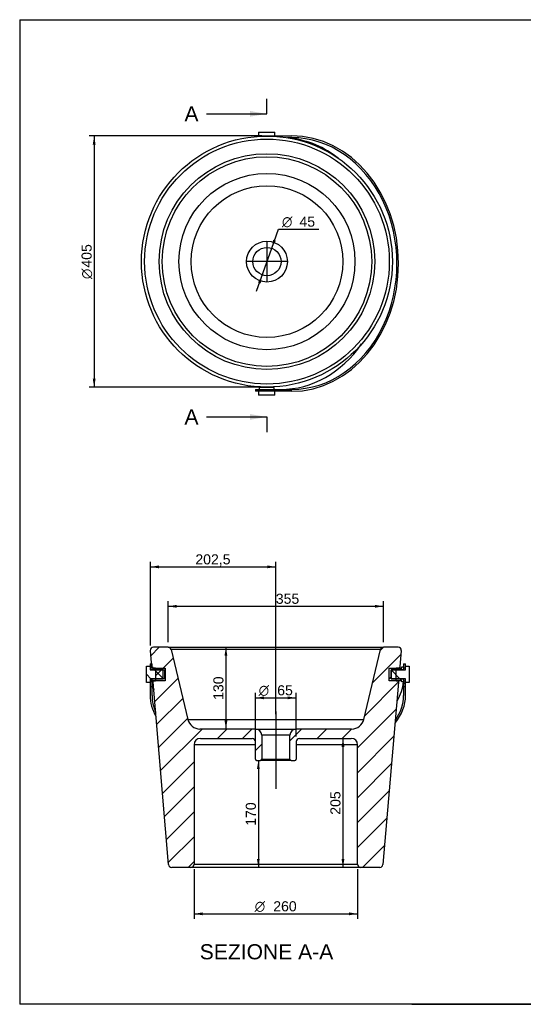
# Model space of a CAD drawing. Header units: millimetres. Extents: x 11 to 291, y 7 to 203.
# Tile 1 of 2: x 11 to 111, y 7 to 203. Entities that reach past the tile are written whole.
import ezdxf
from ezdxf.enums import TextEntityAlignment as Align
from ezdxf.lldxf.tags import DXFTag

# ---------------------------------------------------------------- set-up
doc = ezdxf.new("R2010")
doc.units = ezdxf.units.MM
for name, color, linetype in [('1', 7, 'Continuous'), ('BOCCOLA_PORTAASC', 7, 'Continuous'), ('Default', 7, 'Continuous'), ('LAVABO_BUCKET_40', 7, 'Continuous'), ('PERNO_FILETTATO', 7, 'Continuous'), ('PORTASCIUGAMANO_', 7, 'Continuous'), ('Predefinito', 7, 'Continuous')]:
    doc.layers.add(name, color=color, linetype=linetype)
doc.styles.add('SEACAD_Arial', font='arial.ttf')
doc.styles.add('SEACAD_Solid_Edge_ANSI1_Symbols', font='semeca1.ttf')
tags = doc.linetypes.add('CENTER2', pattern=[28.575, 19.05, -3.175, 3.175, -3.175]).pattern_tags.tags
tags[10:11] = [DXFTag(74, 4), DXFTag(75, 0), DXFTag(340, '0'), DXFTag(46, 0.0), DXFTag(50, 0.0), DXFTag(44, 0.0), DXFTag(45, 0.0)]
tags[8:9] = [DXFTag(74, 4), DXFTag(75, 0), DXFTag(340, '0'), DXFTag(46, 0.0), DXFTag(50, 0.0), DXFTag(44, 0.0), DXFTag(45, 0.0)]
tags[6:7] = [DXFTag(74, 4), DXFTag(75, 0), DXFTag(340, '0'), DXFTag(46, 0.0), DXFTag(50, 0.0), DXFTag(44, 0.0), DXFTag(45, 0.0)]
tags[4:5] = [DXFTag(74, 4), DXFTag(75, 0), DXFTag(340, '0'), DXFTag(46, 0.0), DXFTag(50, 0.0), DXFTag(44, 0.0), DXFTag(45, 0.0)]
doc.dimstyles.new('ISO_PALLINATURA', dxfattribs={"dimtxt": 2, "dimasz": 1.7, "dimexe": 1, "dimexo": 1, "dimgap": 1, "dimtad": 0, "dimtih": 1, "dimtoh": 1, "dimdec": 0, "dimlfac": 8, "dimtxsty": 'SEACAD_Arial', "dimblk1": '_SE_FILLED', "dimblk2": '_SE_FILLED', "dimsah": 1, "dimcen": 1, "dimadec": 0, "dimazin": 0, "dimtfac": 1, "dimtdec": 0, "dimtmove": 0, "dimatfit": 3, "dimfxl": 1, "dimtolj": 1, "dimarcsym": 0})

# ---------------------------------------------------------------- blocks, each defined once
blk = doc.blocks.new('SEANNOT_GROUP1')
at = {"layer": 'Default', "color": 7, "linetype": 'CENTER2'}
for p, q in [((60.01, 158.8), (60.01, 150.8)), ((64.01, 154.8), (56.01, 154.8))]:
    blk.add_line(p, q, dxfattribs=at)
blk = doc.blocks.new('SEANNOT_GROUP2')
at = {"layer": 'Default', "color": 7, "linetype": 'CENTER2'}
blk.add_line((61.77, 65.46), (61.77, 50.11), dxfattribs=at)
blk = doc.blocks.new('SE')
at = {"layer": 'BOCCOLA_PORTAASC', "color": 7, "linetype": 'Continuous'}
for p, q in [((61.46, 129.78), (58.46, 129.78)), ((58.46, 129.78), (58.46, 129.41)), ((58.71, 129.89), (58.71, 129.78)), ((61.21, 129.78), (61.21, 129.89)), ((61.46, 129.41), (61.46, 129.78))]:
    blk.add_line(p, q, dxfattribs=at)
at = {"layer": 'LAVABO_BUCKET_40', "color": 7, "linetype": 'Continuous'}
for radius in [24.94, 24.32, 21.43, 20.82, 17.5, 15.07, 4.06, 2.81]:
    blk.add_circle((60.01, 154.8), radius, dxfattribs=at)
at = {"layer": 'PERNO_FILETTATO', "color": 7, "linetype": 'Continuous'}
for p, q in [((58.34, 180.53), (61.59, 180.53)), ((58.34, 180.53), (58.34, 179.78)), ((61.59, 179.78), (61.59, 180.53)), ((58.34, 129.03), (58.34, 128.28)), ((61.59, 128.28), (58.34, 128.28)), ((61.59, 128.28), (61.59, 129.03))]:
    blk.add_line(p, q, dxfattribs=at)
at = {"layer": 'PORTASCIUGAMANO_', "color": 7, "linetype": 'Continuous'}
for p, q in [((57.75, 179.78), (60.85, 179.78)), ((57.75, 179.78), (57.75, 179.65)), ((60.85, 179.78), (64.93, 179.78)), ((60.85, 179.78), (60.85, 179.73)), ((64.93, 179.41), (64.12, 179.41)), ((57.75, 129.41), (60.85, 129.41)), ((57.75, 129.41), (57.75, 129.03)), ((60.85, 129.41), (64.93, 129.41)), ((60.85, 129.41), (60.85, 129.03)), ((60.85, 129.03), (57.75, 129.03)), ((64.93, 129.03), (60.85, 129.03))]:
    blk.add_line(p, q, dxfattribs=at)
for centre, major_axis, start_param, end_param in [((62.74, 154.41), (0, -25), 2.559724, 3.044111), ((64.93, 154.41), (0, 25.38), 3.141593, 6.283185), ((64.93, 154.41), (0, -25), 0, 3.141593), ((62.74, 154.41), (0, -25), 0, 0.878068)]:
    blk.add_ellipse(centre, major_axis=major_axis, ratio=0.836702, start_param=start_param, end_param=end_param, dxfattribs=at)
blk = doc.blocks.new('DMBLK70')
at = {"layer": 'Default', "linetype": 'Continuous'}
for points in [[(25.38, 178.05), (25.95, 178.05), (25.66, 179.75)], [(25.38, 131.56), (25.66, 129.86), (25.95, 131.56)]]:
    blk.add_hatch(color=7, dxfattribs=at).paths.add_polyline_path(points)
at = {"layer": 'Default', "color": 7, "linetype": 'Continuous'}
for p, q in [((59.01, 179.75), (24.66, 179.75)), ((25.66, 179.75), (25.66, 129.86)), ((59.01, 129.86), (24.66, 129.86))]:
    blk.add_line(p, q, dxfattribs=at)
for s, style, p in [('405', 'SEACAD_Arial', (23.16, 153.6)), ('O', 'SEACAD_Solid_Edge_ANSI1_Symbols', (23.16, 151.32))]:
    blk.add_text(s, height=2, rotation=90, dxfattribs=dict(at, style=style)).set_placement(p, align=Align.TOP_LEFT)
blk = doc.blocks.new('_SE_FILLED')
at = {"color": 0}
blk.add_line((0, 0), (-1, 0), dxfattribs=at)
blk.add_solid([(0, 0), (-1, -0.1665), (-1, 0.1665), (0, 0)], dxfattribs=at)
blk = doc.blocks.new('DMBLK71')
at = {"layer": 'Default', "linetype": 'Continuous'}
for points in [[(61.25, 159.15), (60.95, 157.45), (61.78, 158.96)], [(58.23, 150.65), (58.76, 150.46), (59.07, 152.15)]]:
    blk.add_hatch(color=7, dxfattribs=at).paths.add_polyline_path(points)
at = {"layer": 'Default', "color": 7, "linetype": 'Continuous'}
for p, q in [((60.95, 157.45), (62.29, 161.23)), ((62.29, 161.23), (70.3, 161.23)), ((57.93, 148.95), (60.95, 157.45))]:
    blk.add_line(p, q, dxfattribs=at)
for s, style, p in [('O', 'SEACAD_Solid_Edge_ANSI1_Symbols', (62.99, 163.73)), ('45', 'SEACAD_Arial', (66.47, 163.73))]:
    blk.add_text(s, height=2, dxfattribs=dict(at, style=style)).set_placement(p, align=Align.TOP_LEFT)
blk = doc.blocks.new('SE5')
at = {"color": 7, "linetype": 'Continuous', "style": 'SEACAD_Arial'}
blk.add_text('A', height=3, dxfattribs=at).set_placement((43.61, 185.64), align=Align.TOP_LEFT)
blk = doc.blocks.new('SE6')
at = {"color": 7, "linetype": 'Continuous', "style": 'SEACAD_Arial'}
blk.add_text('A', height=3, dxfattribs=at).set_placement((43.61, 125.44), align=Align.TOP_LEFT)
blk = doc.blocks.new('SEANNOT_GROUP3')
at = {"linetype": 'Continuous'}
blk.add_hatch(color=7, dxfattribs=at).paths.add_polyline_path([(56.61, 183.58), (60.01, 184.14), (56.61, 184.71)])
at = {"color": 7, "linetype": 'Continuous'}
blk.add_lwpolyline([(48.01, 184.14), (60.01, 184.14)], dxfattribs=at)
blk = doc.blocks.new('SEANNOT_GROUP4')
at = {"linetype": 'Continuous'}
blk.add_hatch(color=7, dxfattribs=at).paths.add_polyline_path([(56.61, 123.38), (60.01, 123.94), (56.61, 124.51)])
at = {"color": 7, "linetype": 'Continuous'}
blk.add_lwpolyline([(48.01, 123.94), (60.01, 123.94)], dxfattribs=at)
blk = doc.blocks.new('SE4')
at = {"layer": 'Default', "color": 7, "linetype": 'CENTER2'}
for p, q in [((60.01, 184.14), (60.01, 187.14)), ((60.01, 123.94), (60.01, 120.94))]:
    blk.add_line(p, q, dxfattribs=at)
at = {"layer": 'Default', "color": 7, "linetype": 'CENTER2', "const_width": 0.00035}
blk.add_lwpolyline([(60.01, 184.14), (60.01, 123.94)], dxfattribs=at)
at = {"layer": 'Default'}
for name in ['SE5', 'SEANNOT_GROUP3', 'SE6', 'SEANNOT_GROUP4']:
    blk.add_blockref(name, (0, 0), dxfattribs=at)
blk = doc.blocks.new('SE7')
at = {"layer": 'BOCCOLA_PORTAASC', "linetype": 'Continuous'}
h = blk.add_hatch(dxfattribs=at)
h.set_pattern_fill('ANSI31', scale=1.1024, angle=9.362e-06, style=0)
h.paths.add_polyline_path([(39.75, 74.06), (37.25, 74.06), (37.25, 74.31), (36.87, 74.31), (36.87, 73.69), (39.37, 73.69), (39.37, 71.94), (36.87, 71.94), (36.87, 71.31), (37.25, 71.31), (37.25, 71.56), (39.75, 71.56)])
h = blk.add_hatch(dxfattribs=at)
h.set_pattern_fill('ANSI31', scale=0.55118, angle=9.362e-06, style=0)
h.paths.add_polyline_path([(84.29, 71.56), (86.79, 71.56), (86.79, 71.31), (87.17, 71.31), (87.17, 71.94), (84.67, 71.94), (84.67, 73.69), (87.17, 73.69), (87.17, 74.31), (86.79, 74.31), (86.79, 74.06), (84.29, 74.06)])
at = {"layer": 'LAVABO_BUCKET_40', "linetype": 'Continuous'}
h = blk.add_hatch(dxfattribs=at)
h.set_pattern_fill('ANSI31', scale=1.1024, angle=9.362e-06, style=0)
edge = h.paths.add_edge_path()
edge.add_arc((57.71, 60.71), 1.25, 0, 90)
edge.add_line((57.71, 61.96), (46.7, 61.96))
edge.add_arc((46.7, 64.46), 2.5, 193.5, 270, ccw=False)
edge.add_line((44.27, 63.88), (40.95, 77.73))
edge.add_arc((40.34, 77.59), 0.625, 13.5, 90)
edge.add_line((40.34, 78.21), (37.45, 78.21))
edge.add_arc((37.45, 77.59), 0.625, 90, 184.8991)
edge.add_line((36.83, 77.53), (37.11, 74.29))
edge.add_spline(control_points=[(37.11, 74.29), (37.11, 74.26), (37.12, 74.23), (37.14, 74.19), (37.15, 74.17), (37.16, 74.15), (37.17, 74.14), (37.2, 74.12), (37.21, 74.11), (37.24, 74.09), (37.25, 74.08), (37.29, 74.07), (37.32, 74.06), (37.36, 74.06)], knot_values=[0, 0, 0, 0, 0.25, 0.25, 0.375, 0.375, 0.5, 0.5, 0.625, 0.625, 0.75, 0.75, 1, 1, 1, 1], degree=3, periodic=0)
edge.add_line((37.36, 74.06), (37.87, 74.06))
edge.add_line((37.87, 74.06), (37.87, 71.56))
edge.add_line((37.87, 71.56), (37.61, 71.56))
edge.add_spline(control_points=[(37.61, 71.56), (37.59, 71.56), (37.58, 71.56), (37.54, 71.55), (37.53, 71.55), (37.48, 71.53), (37.45, 71.51), (37.42, 71.47), (37.41, 71.46), (37.39, 71.43), (37.38, 71.41), (37.37, 71.38), (37.37, 71.36), (37.36, 71.33), (37.36, 71.31), (37.36, 71.29)], knot_values=[0, 0, 0, 0, 0.125, 0.125, 0.25, 0.25, 0.5, 0.5, 0.625, 0.625, 0.75, 0.75, 0.875, 0.875, 1, 1, 1, 1], degree=3, periodic=0)
edge.add_line((37.36, 71.29), (40.47, 35.03))
edge.add_arc((41.09, 35.09), 0.625, 184.8991, 270)
edge.add_line((41.09, 34.46), (44.9, 34.46))
edge.add_arc((44.9, 35.09), 0.625, 270, 360)
edge.add_line((45.52, 35.09), (45.52, 58.84))
edge.add_arc((46.77, 58.84), 1.25, 90, 180, ccw=False)
edge.add_line((46.77, 60.09), (57.08, 60.09))
edge.add_arc((57.08, 59.46), 0.625, 0, 90, ccw=False)
edge.add_line((57.71, 59.46), (57.71, 55.96))
edge.add_arc((57.96, 55.96), 0.25, 180, 270)
edge.add_line((57.96, 55.71), (58.71, 55.71))
edge.add_arc((58.71, 55.96), 0.25, 270, 360)
edge.add_line((58.96, 55.96), (58.96, 60.71))
h = blk.add_hatch(dxfattribs=at)
h.set_pattern_fill('ANSI31', scale=1.10236, angle=9.362e-06, style=0)
edge = h.paths.add_edge_path()
edge.add_arc((66.46, 59.46), 0.625, 90, 180, ccw=False)
edge.add_line((66.46, 60.09), (76.77, 60.09))
edge.add_arc((76.77, 58.84), 1.25, 0, 90, ccw=False)
edge.add_line((78.02, 58.84), (78.02, 35.09))
edge.add_arc((78.65, 35.09), 0.625, 180, 270)
edge.add_line((78.65, 34.46), (82.45, 34.46))
edge.add_arc((82.45, 35.09), 0.625, 270, 355.1009)
edge.add_line((83.07, 35.03), (86.18, 71.29))
edge.add_spline(control_points=[(86.18, 71.29), (86.18, 71.31), (86.18, 71.33), (86.17, 71.36), (86.17, 71.38), (86.15, 71.43), (86.14, 71.46), (86.1, 71.49), (86.09, 71.51), (86.06, 71.53), (86.04, 71.54), (86.01, 71.55), (86, 71.55), (85.96, 71.56), (85.95, 71.56), (85.93, 71.56)], knot_values=[0, 0, 0, 0, 0.125, 0.125, 0.25, 0.25, 0.5, 0.5, 0.625, 0.625, 0.75, 0.75, 0.875, 0.875, 1, 1, 1, 1], degree=3, periodic=0)
edge.add_line((85.93, 71.56), (85.67, 71.56))
edge.add_line((85.67, 71.56), (85.67, 74.06))
edge.add_line((85.67, 74.06), (86.19, 74.06))
edge.add_spline(control_points=[(86.19, 74.06), (86.22, 74.06), (86.25, 74.07), (86.29, 74.08), (86.3, 74.09), (86.33, 74.11), (86.34, 74.12), (86.37, 74.14), (86.38, 74.15), (86.39, 74.17), (86.4, 74.19), (86.42, 74.23), (86.43, 74.26), (86.43, 74.29)], knot_values=[0, 0, 0, 0, 0.25, 0.25, 0.375, 0.375, 0.5, 0.5, 0.625, 0.625, 0.75, 0.75, 1, 1, 1, 1], degree=3, periodic=0)
edge.add_line((86.43, 74.29), (86.71, 77.53))
edge.add_arc((86.09, 77.59), 0.625, 355.1009, 450)
edge.add_line((86.09, 78.21), (83.2, 78.21))
edge.add_arc((83.2, 77.59), 0.625, 90, 166.5)
edge.add_line((82.59, 77.73), (79.27, 63.88))
edge.add_arc((76.84, 64.46), 2.5, 270, 346.5, ccw=False)
edge.add_line((76.84, 61.96), (65.83, 61.96))
edge.add_arc((65.83, 60.71), 1.25, 90, 180)
edge.add_line((64.58, 60.71), (64.58, 55.96))
edge.add_arc((64.83, 55.96), 0.25, 180, 270)
edge.add_line((64.83, 55.71), (65.58, 55.71))
edge.add_arc((65.58, 55.96), 0.25, 270, 360)
edge.add_line((65.83, 55.96), (65.83, 59.46))
at = {"layer": 'PERNO_FILETTATO', "linetype": 'Continuous'}
h = blk.add_hatch(dxfattribs=at)
h.set_pattern_fill('ANSI31', scale=0.55118, angle=90, style=0)
h.paths.add_polyline_path([(39.67, 73.69), (36.79, 73.69), (36.79, 74.44), (36.04, 74.44), (36.04, 71.19), (36.79, 71.19), (36.79, 71.94), (39.67, 71.94)])
h = blk.add_hatch(dxfattribs=at)
h.set_pattern_fill('ANSI31', scale=1.10236, angle=90, style=0)
h.paths.add_polyline_path([(84.67, 71.94), (87.54, 71.94), (87.54, 71.19), (88.29, 71.19), (88.29, 74.44), (87.54, 74.44), (87.54, 73.69), (84.67, 73.69)])
at = {"layer": 'PORTASCIUGAMANO_', "linetype": 'Continuous'}
h = blk.add_hatch(dxfattribs=at)
h.set_pattern_fill('ANSI31', scale=0.55118, angle=90, style=0)
h.paths.add_polyline_path([(37.17, 74.06), (37.17, 74.93), (36.79, 74.93), (36.79, 74.06)])
h = blk.add_hatch(dxfattribs=at)
h.set_pattern_fill('ANSI31', scale=0.55118, angle=90, style=0)
h.paths.add_polyline_path([(87.54, 74.06), (87.54, 74.93), (87.17, 74.93), (87.17, 74.06)])
h = blk.add_hatch(dxfattribs=at)
h.set_pattern_fill('ANSI31', scale=0.55118, angle=90, style=0)
h.paths.add_polyline_path([(36.79, 70.39), (37.17, 70.39), (37.17, 71.56), (36.79, 71.56)])
h = blk.add_hatch(dxfattribs=at)
h.set_pattern_fill('ANSI31', scale=0.55118, angle=90, style=0)
h.paths.add_polyline_path([(87.17, 70.39), (87.54, 70.39), (87.54, 71.56), (87.17, 71.56)])
at = {"layer": 'BOCCOLA_PORTAASC', "color": 7, "linetype": 'Continuous'}
for p, q in [((36.87, 74.31), (37.25, 74.31)), ((36.87, 73.69), (36.87, 74.31)), ((39.37, 73.69), (36.87, 73.69)), ((37.25, 74.31), (37.25, 74.06)), ((37.25, 74.06), (39.75, 74.06)), ((39.37, 71.94), (39.37, 73.69)), ((39.75, 74.06), (39.75, 71.56)), ((84.29, 71.56), (84.29, 74.06)), ((84.29, 74.06), (86.79, 74.06)), ((84.67, 73.69), (84.67, 71.94)), ((87.17, 73.69), (84.67, 73.69)), ((86.79, 74.06), (86.79, 74.31)), ((86.79, 74.31), (87.17, 74.31)), ((87.17, 74.31), (87.17, 73.69)), ((36.87, 71.31), (36.87, 71.94)), ((36.87, 71.94), (39.37, 71.94)), ((37.25, 71.31), (36.87, 71.31)), ((39.75, 71.56), (37.25, 71.56)), ((37.25, 71.56), (37.25, 71.31)), ((86.79, 71.56), (84.29, 71.56)), ((84.67, 71.94), (87.17, 71.94)), ((86.79, 71.31), (86.79, 71.56)), ((87.17, 71.31), (86.79, 71.31)), ((87.17, 71.94), (87.17, 71.31))]:
    blk.add_line(p, q, dxfattribs=at)
at = {"layer": 'LAVABO_BUCKET_40', "color": 7, "linetype": 'Continuous'}
for p, q in [((37.11, 74.29), (36.83, 77.53)), ((40.34, 78.21), (37.45, 78.21)), ((40.34, 78.21), (83.2, 78.21)), ((82.59, 77.73), (40.95, 77.73)), ((40.95, 77.73), (44.27, 63.88)), ((79.27, 63.88), (82.59, 77.73)), ((86.09, 78.21), (83.2, 78.21)), ((86.71, 77.53), (86.43, 74.29)), ((37.87, 74.06), (37.36, 74.06)), ((37.87, 74.06), (37.87, 71.56)), ((85.67, 71.56), (85.67, 74.06)), ((86.19, 74.06), (85.67, 74.06)), ((40.47, 35.03), (37.36, 71.29)), ((37.61, 71.56), (37.87, 71.56)), ((86.18, 71.29), (83.07, 35.03)), ((85.67, 71.56), (85.93, 71.56)), ((44.27, 63.88), (79.27, 63.88)), ((57.71, 61.96), (46.7, 61.96)), ((57.71, 61.96), (65.83, 61.96)), ((64.58, 60.71), (58.96, 60.71)), ((58.96, 60.71), (58.96, 55.96)), ((64.58, 55.96), (64.58, 60.71)), ((76.84, 61.96), (65.83, 61.96)), ((57.71, 58.84), (45.52, 58.84)), ((45.52, 58.84), (45.52, 35.09)), ((46.77, 60.09), (57.08, 60.09)), ((57.71, 55.96), (57.71, 59.46)), ((65.83, 59.46), (65.83, 55.96)), ((78.02, 58.84), (65.83, 58.84)), ((66.46, 60.09), (76.77, 60.09)), ((78.02, 35.09), (78.02, 58.84)), ((57.96, 55.71), (58.71, 55.71)), ((64.83, 55.71), (58.71, 55.71)), ((58.96, 55.96), (64.58, 55.96)), ((64.83, 55.71), (65.58, 55.71)), ((44.9, 34.46), (41.09, 34.46)), ((78.65, 34.46), (44.9, 34.46)), ((45.52, 35.09), (78.02, 35.09)), ((82.45, 34.46), (78.65, 34.46))]:
    blk.add_line(p, q, dxfattribs=at)
for centre, radius, start, end in [((37.45, 77.59), 0.625, 90, 184.8991), ((40.34, 77.59), 0.625, 13.5, 90), ((83.2, 77.59), 0.625, 90, 166.5), ((86.09, 77.59), 0.625, 355.1009, 90), ((111.85, 70.6), 25.68, 171.7415, 172.2416), ((11.69, 70.6), 25.68, 1.5396, 2.1359), ((111.85, 70.6), 25.68, 177.8546, 178.4604), ((46.7, 64.46), 2.5, 193.5, 270), ((76.84, 64.46), 2.5, 270, 346.5), ((57.71, 60.71), 1.25, 0, 90), ((65.83, 60.71), 1.25, 90, 180), ((46.77, 58.84), 1.25, 90, 180), ((57.08, 59.46), 0.625, 0, 90), ((66.46, 59.46), 0.625, 90, 180), ((76.77, 58.84), 1.25, 0, 90), ((57.96, 55.96), 0.25, 180, 270), ((58.71, 55.96), 0.25, 270, 0), ((64.83, 55.96), 0.25, 180, 270), ((65.58, 55.96), 0.25, 270, 0), ((41.09, 35.09), 0.625, 184.8991, 270), ((44.9, 35.09), 0.625, 270, 0), ((78.65, 35.09), 0.625, 180, 270), ((82.45, 35.09), 0.625, 270, 355.1009)]:
    blk.add_arc(centre, radius, start, end, dxfattribs=at)
for points, knots in [([(37.36, 74.06), (37.32, 74.06), (37.29, 74.07), (37.25, 74.08), (37.24, 74.09), (37.21, 74.11), (37.2, 74.12), (37.17, 74.14), (37.16, 74.15), (37.15, 74.17), (37.14, 74.19), (37.12, 74.23), (37.11, 74.26), (37.11, 74.29)], [0, 0, 0, 0, 0.25, 0.25, 0.375, 0.375, 0.5, 0.5, 0.625, 0.625, 0.75, 0.75, 1, 1, 1, 1]), ([(86.43, 74.29), (86.43, 74.26), (86.42, 74.23), (86.4, 74.19), (86.39, 74.17), (86.38, 74.15), (86.37, 74.14), (86.34, 74.12), (86.33, 74.11), (86.3, 74.09), (86.29, 74.08), (86.25, 74.07), (86.22, 74.06), (86.19, 74.06)], [0, 0, 0, 0, 0.25, 0.25, 0.375, 0.375, 0.5, 0.5, 0.625, 0.625, 0.75, 0.75, 1, 1, 1, 1]), ([(37.36, 71.29), (37.36, 71.31), (37.36, 71.33), (37.37, 71.36), (37.37, 71.38), (37.38, 71.41), (37.39, 71.43), (37.41, 71.46), (37.42, 71.47), (37.45, 71.51), (37.48, 71.53), (37.53, 71.55), (37.54, 71.55), (37.58, 71.56), (37.59, 71.56), (37.61, 71.56)], [0, 0, 0, 0, 0.125, 0.125, 0.25, 0.25, 0.375, 0.375, 0.5, 0.5, 0.75, 0.75, 0.875, 0.875, 1, 1, 1, 1]), ([(85.93, 71.56), (85.95, 71.56), (85.96, 71.56), (86, 71.55), (86.01, 71.55), (86.04, 71.54), (86.06, 71.53), (86.09, 71.51), (86.1, 71.49), (86.14, 71.46), (86.15, 71.43), (86.17, 71.38), (86.17, 71.36), (86.18, 71.33), (86.18, 71.31), (86.18, 71.29)], [0, 0, 0, 0, 0.125, 0.125, 0.25, 0.25, 0.375, 0.375, 0.5, 0.5, 0.75, 0.75, 0.875, 0.875, 1, 1, 1, 1])]:
    blk.add_open_spline(points, degree=3, knots=knots, dxfattribs=at)
at = {"layer": 'PERNO_FILETTATO', "color": 7, "linetype": 'Continuous'}
for p, q in [((36.04, 71.19), (36.04, 74.44)), ((36.04, 74.44), (36.79, 74.44)), ((36.79, 74.44), (36.79, 73.69)), ((87.54, 73.69), (87.54, 74.44)), ((87.54, 74.44), (88.29, 74.44)), ((88.29, 74.44), (88.29, 71.19)), ((36.79, 73.69), (39.67, 73.69)), ((39.67, 73.69), (39.67, 71.94)), ((84.67, 71.94), (84.67, 73.69)), ((84.67, 73.69), (87.54, 73.69)), ((36.79, 71.19), (36.04, 71.19)), ((39.67, 71.94), (36.79, 71.94)), ((36.79, 71.94), (36.79, 71.19)), ((87.54, 71.94), (84.67, 71.94)), ((87.54, 71.19), (87.54, 71.94)), ((88.29, 71.19), (87.54, 71.19))]:
    blk.add_line(p, q, dxfattribs=at)
at = {"layer": 'PORTASCIUGAMANO_', "color": 7, "linetype": 'Continuous'}
for p, q in [((36.79, 74.93), (37.17, 74.93)), ((36.79, 74.93), (36.79, 74.06)), ((37.17, 74.06), (37.17, 74.93)), ((87.17, 74.93), (87.17, 74.06)), ((87.17, 74.93), (87.54, 74.93)), ((87.54, 74.06), (87.54, 74.93)), ((37.17, 74.06), (36.79, 74.06)), ((87.54, 74.06), (87.17, 74.06)), ((36.79, 71.56), (36.79, 70.39)), ((36.79, 71.56), (37.17, 71.56)), ((37.17, 71.56), (37.17, 71.94)), ((37.17, 70.39), (37.17, 71.56)), ((87.17, 71.56), (87.17, 70.39)), ((87.17, 71.56), (87.54, 71.56)), ((87.54, 70.39), (87.54, 71.56)), ((36.79, 70.39), (36.79, 68.61)), ((36.79, 70.39), (37.17, 70.39)), ((37.17, 68.61), (37.17, 70.39)), ((87.17, 70.39), (87.17, 68.61)), ((87.17, 70.39), (87.54, 70.39)), ((87.54, 68.61), (87.54, 70.39))]:
    blk.add_line(p, q, dxfattribs=at)
for centre, major_axis, start_param, end_param in [((62.17, 71.95), (25, 0), 3.188343, 3.304079), ((62.17, 71.95), (25, 0), 5.958295, 6.236435), ((62.17, 68.61), (-25.38, 0), 0, 0.303124), ((62.17, 68.61), (25, 0), 3.141593, 3.37923), ((62.17, 68.61), (-25.38, 0), 2.735283, 3.141593), ((62.17, 68.61), (25, 0), 5.919194, 6.283185)]:
    blk.add_ellipse(centre, major_axis=major_axis, ratio=0.547659, start_param=start_param, end_param=end_param, dxfattribs=at)
blk = doc.blocks.new('DMBLK76')
at = {"layer": 'Default', "linetype": 'Continuous'}
for points in [[(47.22, 24.97), (47.22, 25.54), (45.52, 25.25)], [(76.32, 24.97), (78.02, 25.25), (76.32, 25.54)]]:
    blk.add_hatch(color=7, dxfattribs=at).paths.add_polyline_path(points)
at = {"layer": 'Default', "color": 7, "linetype": 'Continuous'}
for p, q in [((45.52, 34.09), (45.52, 24.25)), ((78.02, 34.09), (78.02, 24.25)), ((45.52, 25.25), (78.02, 25.25))]:
    blk.add_line(p, q, dxfattribs=at)
for s, style, p in [('O', 'SEACAD_Solid_Edge_ANSI1_Symbols', (57.58, 27.75)), ('260', 'SEACAD_Arial', (61.26, 27.75))]:
    blk.add_text(s, height=2, dxfattribs=dict(at, style=style)).set_placement(p, align=Align.TOP_LEFT)
blk = doc.blocks.new('DMBLK77')
at = {"layer": 'Default', "linetype": 'Continuous'}
for points in [[(58.02, 54.01), (58.58, 54.01), (58.3, 55.71)], [(58.02, 36.16), (58.3, 34.46), (58.58, 36.16)]]:
    blk.add_hatch(color=7, dxfattribs=at).paths.add_polyline_path(points)
at = {"layer": 'Default', "color": 7, "linetype": 'Continuous'}
blk.add_line((58.3, 55.71), (58.3, 34.46), dxfattribs=at)
at = {"layer": 'Default', "color": 7, "linetype": 'Continuous', "style": 'SEACAD_Arial'}
blk.add_text('170', height=2, rotation=90, dxfattribs=at).set_placement((55.8, 42.74), align=Align.TOP_LEFT)
blk = doc.blocks.new('DMBLK78')
at = {"layer": 'Default', "linetype": 'Continuous'}
for points in [[(74.84, 58.39), (75.41, 58.39), (75.12, 60.09)], [(74.84, 36.16), (75.12, 34.46), (75.41, 36.16)]]:
    blk.add_hatch(color=7, dxfattribs=at).paths.add_polyline_path(points)
at = {"layer": 'Default', "color": 7, "linetype": 'Continuous'}
blk.add_line((75.12, 60.09), (75.12, 34.46), dxfattribs=at)
at = {"layer": 'Default', "color": 7, "linetype": 'Continuous', "style": 'SEACAD_Arial'}
blk.add_text('205', height=2, rotation=90, dxfattribs=at).set_placement((72.62, 44.93), align=Align.TOP_LEFT)
blk = doc.blocks.new('DMBLK79')
at = {"layer": 'Default', "linetype": 'Continuous'}
for points in [[(59.41, 68.43), (57.71, 68.15), (59.41, 67.87)], [(64.13, 68.43), (64.13, 67.87), (65.83, 68.15)]]:
    blk.add_hatch(color=7, dxfattribs=at).paths.add_polyline_path(points)
at = {"layer": 'Default', "color": 7, "linetype": 'Continuous'}
for p, q in [((57.71, 58.71), (57.71, 69.15)), ((65.83, 60.46), (65.83, 69.15)), ((57.71, 68.15), (65.83, 68.15))]:
    blk.add_line(p, q, dxfattribs=at)
for s, style, p in [('O', 'SEACAD_Solid_Edge_ANSI1_Symbols', (58.36, 70.65)), ('65', 'SEACAD_Arial', (62.05, 70.65))]:
    blk.add_text(s, height=2, dxfattribs=dict(at, style=style)).set_placement(p, align=Align.TOP_LEFT)
blk = doc.blocks.new('DMBLK80')
at = {"layer": 'Default', "linetype": 'Continuous'}
for points in [[(52.14, 76.51), (51.86, 78.21), (51.57, 76.51)], [(52.14, 63.66), (51.57, 63.66), (51.86, 61.96)]]:
    blk.add_hatch(color=7, dxfattribs=at).paths.add_polyline_path(points)
at = {"layer": 'Default', "color": 7, "linetype": 'Continuous'}
blk.add_line((51.86, 78.21), (51.86, 61.96), dxfattribs=at)
at = {"layer": 'Default', "color": 7, "linetype": 'Continuous', "style": 'SEACAD_Arial'}
blk.add_text('130', height=2, rotation=90, dxfattribs=at).set_placement((49.36, 67.74), align=Align.TOP_LEFT)
blk = doc.blocks.new('DMBLK83')
at = {"layer": 'Default', "linetype": 'Continuous'}
for points in [[(38.53, 94.45), (36.83, 94.16), (38.53, 93.88)], [(60.07, 94.45), (60.07, 93.88), (61.77, 94.16)]]:
    blk.add_hatch(color=7, dxfattribs=at).paths.add_polyline_path(points)
at = {"layer": 'Default', "color": 7, "linetype": 'Continuous'}
for p, q in [((36.83, 78.53), (36.83, 95.16)), ((36.83, 94.16), (61.77, 94.16)), ((61.77, 64.88), (61.77, 95.16))]:
    blk.add_line(p, q, dxfattribs=at)
at = {"layer": 'Default', "color": 7, "linetype": 'Continuous', "style": 'SEACAD_Arial'}
blk.add_text('202,5', height=2, dxfattribs=at).set_placement((45.78, 96.66), align=Align.TOP_LEFT)
blk = doc.blocks.new('DMBLK84')
at = {"layer": 'Default', "linetype": 'Continuous'}
for points in [[(42.04, 86.61), (40.34, 86.33), (42.04, 86.05)], [(81.5, 86.61), (81.5, 86.05), (83.2, 86.33)]]:
    blk.add_hatch(color=7, dxfattribs=at).paths.add_polyline_path(points)
at = {"layer": 'Default', "color": 7, "linetype": 'Continuous'}
for p, q in [((40.34, 79.21), (40.34, 87.33)), ((40.34, 86.33), (83.2, 86.33)), ((83.2, 79.21), (83.2, 87.33))]:
    blk.add_line(p, q, dxfattribs=at)
at = {"layer": 'Default', "color": 7, "linetype": 'Continuous', "style": 'SEACAD_Arial'}
blk.add_text('355', height=2, dxfattribs=at).set_placement((61.77, 88.83), align=Align.TOP_LEFT)

msp = doc.modelspace()

# ---------------------------------------------------------------- linework, layer by layer
at = {"layer": '1', "color": 7, "linetype": 'Continuous'}
for p, q in [((10.8564, 202.845), (284.3566, 202.845)), ((10.8564, 202.845), (10.8564, 7.2813)), ((284.3566, 7.2813), (10.8564, 7.2813)), ((88.7928, 7.3094), (284.3566, 7.3094))]:
    msp.add_line(p, q, dxfattribs=at)
at = {"layer": 'Predefinito', "color": 7, "linetype": 'Continuous'}
msp.add_line((88.7928, 7.3094), (88.7928, 7.2813), dxfattribs=at)

# ---------------------------------------------------------------- block references
at = {"layer": 'Default'}
for name in ['SE4', 'SE', 'SEANNOT_GROUP1', 'SE7', 'SEANNOT_GROUP2']:
    msp.add_blockref(name, (0, 0), dxfattribs=at)

# ---------------------------------------------------------------- texts
at = {"layer": 'Default', "color": 7, "linetype": 'Continuous', "style": 'SEACAD_Arial'}
msp.add_text('SEZIONE A-A', height=3, dxfattribs=at).set_placement((46.6476, 19.2178), align=Align.TOP_LEFT)

# ---------------------------------------------------------------- dimensions: what is measured, and where the dimension line sits
at = {"layer": 'Default', "color": 7, "linetype": 'Continuous'}
dim = msp.add_linear_dim(base=(25.6632, 129.8598), p1=(60.0073, 179.7481), p2=(60.0073, 129.8598), angle=269.999997, text='\\A1;{}\\P%%C405', dimstyle='ISO_PALLINATURA', dxfattribs=at)
dim.commit()
dim.dimension.update_dxf_attribs({"geometry": 'DMBLK70', "text_midpoint": (25.6632, 154.8039), "dimtype": 161})
dim = msp.add_diameter_dim_2p(p1=(59.0663, 152.1535), p2=(60.9482, 157.4544), text='\\A1;<>', dimstyle='ISO_PALLINATURA', override={"dimdec": 2, "dimtdec": 2, "dimtofl": 0}, dxfattribs=at)
dim.commit()
dim.dimension.update_dxf_attribs({"geometry": 'DMBLK71', "text_midpoint": (62.2891, 161.2315), "dimtype": 163})
for base, p1, p2, text, picture, middle in [((61.7703, 94.163), (36.8284, 77.532), (61.7703, 63.8767), '\\A1;{}\\P202,5', 'DMBLK83', (49.2993, 94.163)), ((65.8328, 68.1498), (57.7078, 57.7104), (65.8328, 55.9604), '\\A1;%%C <>', 'DMBLK79', (61.7703, 68.1498))]:
    dim = msp.add_linear_dim(base=base, p1=p1, p2=p2, text=text, dimstyle='ISO_PALLINATURA', override={"dimtad": 1, "dimtih": 0, "dimtoh": 0, "dimdec": 2, "dimtdec": 2}, dxfattribs=at)
    dim.commit()
    dim.dimension.update_dxf_attribs({"geometry": picture, "text_midpoint": middle, "dimtype": 160})
for base, p1, p2, angle, text, picture, middle, dimtype in [((40.34, 86.3283), (40.34, 78.2104), (83.2005, 78.2104), 0, '\\A1;{}\\P355', 'DMBLK84', (61.7703, 86.3283), 161), ((51.8564, 61.9604), (40.34, 78.2104), (46.7049, 61.9604), 90, '\\A1;<>', 'DMBLK80', (51.8564, 70.0854), 160), ((75.1221, 34.4604), (76.7703, 60.0854), (78.6453, 34.4604), 90, '\\A1;<>', 'DMBLK78', (75.1221, 47.2729), 160), ((58.2997, 34.4604), (58.3328, 55.7104), (44.8953, 34.4604), 90, '\\A1;<>', 'DMBLK77', (58.2997, 45.0854), 160), ((45.5203, 25.2548), (45.5203, 35.0854), (78.0203, 35.0854), 0, '\\A1;%%C <>', 'DMBLK76', (61.7703, 25.2548), 161)]:
    dim = msp.add_linear_dim(base=base, p1=p1, p2=p2, angle=angle, text=text, dimstyle='ISO_PALLINATURA', override={"dimtad": 1, "dimtih": 0, "dimtoh": 0, "dimdec": 2, "dimtdec": 2}, dxfattribs=at)
    dim.commit()
    dim.dimension.update_dxf_attribs({"geometry": picture, "text_midpoint": middle, "dimtype": dimtype})

doc.saveas('drawing.dxf')
